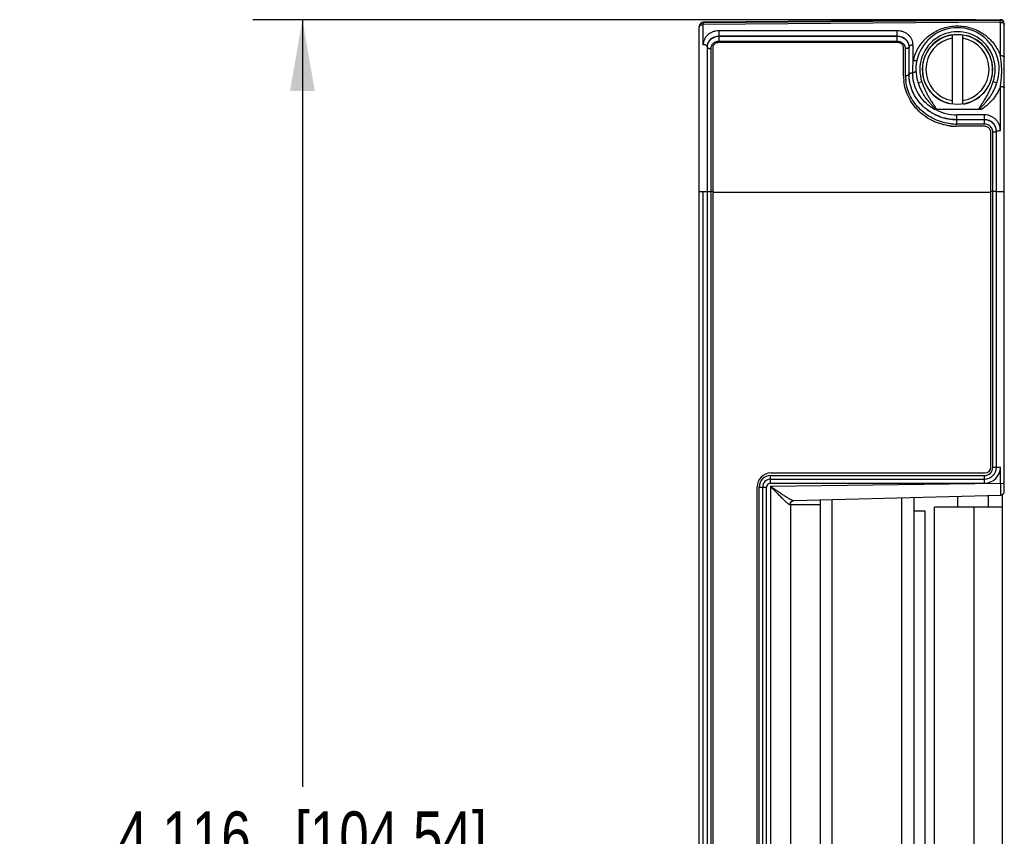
# Model space of a CAD drawing. Header units: inches. Extents: x 0 to 22, y 0 to 17.
# Tile 4 of 20: x 3.6 to 6.1, y 7.6 to 9.6. Entities that reach past the tile are written whole.
import ezdxf

# ---------------------------------------------------------------- set-up
doc = ezdxf.new("R2010")
doc.units = ezdxf.units.IN
doc.header["$LTSCALE"] = 1.21
doc.header["$MEASUREMENT"] = 0
doc.layers.get('0').update_dxf_attribs({"linetype": 'CONTINUOUS'})
doc.layers.add('DIMENSIONS', color=7, linetype='CONTINUOUS')
doc.styles.get("Standard").update_dxf_attribs({"font": 'txt', "width": 0.8})
doc.dimstyles.new('DIMSTYLE_1', dxfattribs={"dimtxt": 0.125, "dimasz": 0.18, "dimexe": 0.18, "dimexo": 0.0625, "dimgap": 0.09, "dimtad": 0, "dimtih": 1, "dimtoh": 1, "dimdec": 3, "dimzin": 4, "dimdsep": 46, "dimtxsty": 'STANDARD', "dimblk": '_FILLED', "dimblk1": '_FILLED', "dimblk2": '_FILLED', "dimcen": 0.09, "dimadec": 0, "dimazin": 0, "dimtp": 0.01, "dimtm": 0.01, "dimtfac": 1, "dimtdec": 3, "dimtofl": 0, "dimtmove": 0, "dimatfit": 3, "dimldrblk": '_FILLED', "dimfxl": 1, "dimtolj": 1, "dimtzin": 4, "dimarcsym": 0})

# ---------------------------------------------------------------- blocks, each defined once
blk = doc.blocks.new('_FILLED')
at = {"color": 0, "linetype": 'BYBLOCK'}
blk.add_solid([(0, 0), (-1, 0.174), (-1, -0.174)], dxfattribs=at)
blk = doc.blocks.new('*D1')
at = {"layer": 'DIMENSIONS', "color": 2, "linetype": 'CONTINUOUS'}
for p, q in [((5.9842, 9.6117), (4.1628, 9.6117)), ((4.2878, 9.6117), (4.2878, 7.6789)), ((4.2878, 5.496), (4.2878, 7.4289)), ((5.9842, 5.496), (4.1628, 5.496))]:
    blk.add_line(p, q, dxfattribs=at)
at = {"layer": 'DIMENSIONS', "color": 2, "linetype": 'CONTINUOUS', "xscale": 0.18, "yscale": 0.18, "zscale": 0.18}
for p, rotation in [((4.2878, 9.6117), 90), ((4.2878, 5.496), 270)]:
    blk.add_blockref('_FILLED', p, dxfattribs=dict(at, rotation=rotation))
at = {"layer": 'DIMENSIONS', "color": 2, "linetype": 'CONTINUOUS', "insert": (4.2878, 7.6164), "char_height": 0.125, "width": 1.425, "attachment_point": 2, "line_spacing_factor": 0.9}
blk.add_mtext('4.116{\\Ftxt.shx;\\W1.000000;\\H0.125000; }[104.54]', dxfattribs=at)

msp = doc.modelspace()

# ---------------------------------------------------------------- linework, layer by layer
at = {"color": 7, "linetype": 'CONTINUOUS'}
for p, q in [((5.2977, 9.6038), (5.2927, 9.6024)), ((6.0467, 9.6117), (5.2977, 9.6052)), ((6.0467, 9.6097), (5.2977, 9.6038)), ((5.2887, 9.598), (5.2878, 9.594)), ((5.2878, 5.5139), (5.2878, 9.5952)), ((5.2927, 9.6024), (5.2887, 9.598)), ((6.0568, 9.6017), (6.0568, 9.6021)), ((6.0568, 8.4236), (6.0568, 9.6017)), ((5.7878, 9.554), (5.3368, 9.554)), ((5.925, 9.5735), (5.925, 9.3992)), ((5.9526, 9.3992), (5.9526, 9.5735)), ((5.3078, 9.5438), (5.3078, 5.7948)), ((5.3218, 9.5407), (5.3218, 5.7967)), ((5.8028, 9.4703), (5.8028, 9.5407)), ((5.8168, 9.4738), (5.8168, 9.5438)), ((5.9952, 9.3852), (5.8835, 9.3852)), ((6.0078, 9.3431), (5.9358, 9.3431)), ((6.0228, 8.4844), (6.0228, 9.3283)), ((6.0368, 8.4839), (6.0368, 9.3301)), ((5.3078, 9.1784), (5.3168, 9.1784)), ((6.0368, 9.1784), (6.0278, 9.1784)), ((5.4688, 8.4694), (6.0078, 8.4694)), ((5.4678, 8.4539), (6.0068, 8.4539)), ((5.4338, 6.6749), (5.4338, 8.4344)), ((5.4478, 6.6739), (5.4478, 8.4339)), ((5.526, 8.4), (6.047, 8.4136)), ((6.0166, 8.3832), (6.0166, 8.4128)), ((6.0526, 6.6919), (6.0526, 8.4158)), ((5.5178, 8.392), (5.5178, 6.7157)), ((5.5938, 6.706), (5.5938, 8.4017)), ((5.8288, 8.4079), (5.8288, 6.6998)), ((5.9388, 8.4108), (5.9388, 8.3833)), ((5.8288, 8.3738), (5.8562, 8.3738)), ((5.8562, 8.3738), (5.8562, 6.6991)), ((5.8806, 6.7253), (5.8806, 8.3833)), ((6.0526, 8.3832), (5.8806, 8.3833))]:
    msp.add_line(p, q, dxfattribs=at)
at = {"color": 9, "linetype": 'CONTINUOUS'}
for p, q in [((5.2977, 9.6038), (5.2977, 9.6052)), ((5.2977, 9.6038), (5.2978, 9.5992)), ((6.0468, 9.6052), (5.2978, 9.5992)), ((6.0467, 9.6117), (6.0467, 9.6097)), ((6.0468, 9.6052), (6.0467, 9.6097)), ((6.0468, 9.5215), (6.0468, 9.6052)), ((5.2878, 9.5938), (5.288, 9.5949)), ((5.2978, 9.5486), (5.2978, 9.5992)), ((5.3378, 9.5571), (5.3378, 9.5837)), ((5.7868, 9.5837), (5.3378, 9.5837)), ((5.7868, 9.5571), (5.7868, 9.5837)), ((5.7868, 9.5699), (5.3378, 9.5699)), ((5.7868, 9.5693), (5.3378, 9.5693)), ((5.7868, 9.5571), (5.3378, 9.5571)), ((5.3168, 9.5389), (5.3168, 5.7964)), ((5.8078, 9.4703), (5.8078, 9.5389)), ((5.8168, 9.5438), (5.8168, 9.544)), ((5.8268, 9.5082), (5.8268, 9.5486)), ((5.8301, 9.5078), (5.8268, 9.5082)), ((5.8168, 9.4741), (5.8168, 9.4742)), ((5.849, 9.4554), (5.8395, 9.4521)), ((6.0287, 9.4556), (6.0381, 9.4524)), ((6.0468, 9.3324), (6.0468, 9.4434)), ((5.9368, 9.3486), (5.9368, 9.3719)), ((6.0068, 9.3719), (5.9368, 9.3719)), ((6.0068, 9.3594), (5.9368, 9.3594)), ((6.0068, 9.3486), (6.0068, 9.3719)), ((6.0068, 9.3486), (5.9368, 9.3486)), ((6.0278, 8.4839), (6.0278, 9.3283)), ((5.2878, 9.1784), (5.3078, 9.1784)), ((5.2978, 5.9294), (5.2978, 9.1784)), ((5.3218, 9.1784), (5.3168, 9.1784)), ((5.3218, 9.1774), (6.0228, 9.1774)), ((6.0278, 9.1784), (6.0228, 9.1784)), ((6.0368, 9.1784), (6.0568, 9.1784)), ((5.4678, 8.4439), (5.4678, 8.4629)), ((5.4678, 8.4629), (6.0068, 8.4629)), ((6.0068, 8.4439), (6.0068, 8.4629)), ((6.0278, 8.4839), (6.0468, 8.4839)), ((6.0468, 8.4434), (6.0468, 8.4839)), ((5.4678, 8.4439), (6.0068, 8.4439)), ((5.4678, 8.4358), (6.0468, 8.4434)), ((6.0468, 8.4434), (6.047, 8.4136)), ((6.0468, 8.4434), (6.0568, 8.4433)), ((5.4388, 6.6739), (5.4388, 8.4339)), ((5.4388, 8.4339), (5.4578, 8.4339)), ((5.4578, 6.6739), (5.4578, 8.4339)), ((5.4678, 8.4358), (5.4678, 6.6719)), ((5.5938, 8.3889), (5.5178, 8.3889)), ((5.5257, 8.4), (5.526, 8.4)), ((5.623, 6.7052), (5.623, 8.4025)), ((5.798, 8.4071), (5.798, 6.7006)), ((5.9806, 6.7253), (5.9806, 8.3833))]:
    msp.add_line(p, q, dxfattribs=at)
at = {"color": 7, "linetype": 'CONTINUOUS'}
msp.add_lwpolyline([(5.5178, 8.392), (5.5181, 8.394), (5.5203, 8.3975), (5.5243, 8.3997), (5.526, 8.4)], dxfattribs=at)
msp.add_circle((5.9388, 9.4864), 0.0882, dxfattribs=at)
for centre, radius, start, end in [((5.2978, 9.5952), 0.01, 90.5, 180), ((6.0468, 9.6017), 0.01, 2.0604, 90.5), ((6.0468, 9.6), 0.00975, 0.0096, 90.6095), ((5.9388, 9.4864), 0.105, 341.1195, 199.0388), ((5.3368, 9.5373), 0.0167, 90.0412, 99.556), ((5.7878, 9.5373), 0.0167, 80.444, 89.9588), ((5.9388, 9.4864), 0.0886, 100.0348, 255.7895), ((5.9388, 9.4864), 0.0886, 280.0348, 75.7895), ((5.3331, 9.5407), 0.0113, 175.8819, 179.9925), ((5.7896, 9.5401), 0.0133, 31.9623, 43.2159), ((5.9194, 9.4707), 0.1166, 180.0344, 186.6854), ((5.9358, 9.4782), 0.1352, 263.8183, 267.9332), ((5.9358, 9.477), 0.1339, 267.9362, 269.9987), ((6.0078, 9.3281), 0.0149, 79.3207, 89.9413), ((6.008, 9.3283), 0.0147, 32.8236, 40.0449), ((6.0078, 9.3281), 0.015, 14.7274, 32.8222), ((5.4688, 8.4344), 0.035, 90, 180), ((6.0068, 8.4839), 0.03, 270, 360), ((6.0078, 8.4844), 0.015, 270, 360), ((5.4678, 8.4339), 0.02, 90, 180), ((6.0468, 8.4236), 0.01, 271.4999, 360)]:
    msp.add_arc(centre, radius, start, end, dxfattribs=at)
at = {"color": 9, "linetype": 'CONTINUOUS'}
for centre, radius, start, end in [((5.9388, 9.4864), 0.095, 341.1194, 199.0388), ((5.7868, 9.5326), 0.0245, 87.4768, 89.9962), ((5.9388, 9.4864), 0.0796, 99.9649, 260.0351), ((5.9388, 9.4864), 0.0796, 279.9649, 80.0351), ((5.3326, 9.5389), 0.0159, 176.2397, 179.9991), ((5.7902, 9.5382), 0.0177, 33.5712, 37.1235), ((5.9362, 9.4824), 0.1124, 152.689, 166.72), ((6.0434, 9.4827), 0.2181, 173.2875, 176.3655), ((5.7973, 9.4775), 0.2533, 8.465, 9.985), ((5.8261, 9.4816), 0.2242, 4.9777, 8.5109), ((6.0496, 9.4825), 0.2243, 177.9592, 181.1785), ((6.0448, 9.4826), 0.2195, 176.3684, 177.9569), ((5.8377, 9.4827), 0.2126, 358.3233, 4.9705), ((5.9176, 9.4703), 0.1098, 180.0064, 181.2206), ((5.9192, 9.4704), 0.1114, 181.227, 186.8681), ((5.9305, 9.4801), 0.1052, 181.2003, 183.0839), ((5.9311, 9.4801), 0.1058, 183.085, 187.9937), ((5.8086, 9.4852), 0.2419, 350.0669, 353.3377), ((5.8182, 9.4839), 0.2321, 353.3574, 353.9567), ((5.8224, 9.4835), 0.2279, 353.9551, 355.0463), ((5.8288, 9.483), 0.2215, 355.0433, 358.3155), ((5.9368, 9.4838), 0.112, 241.7853, 270.011), ((5.9368, 9.4826), 0.1339, 263.7448, 269.9992), ((6.0068, 9.3268), 0.0218, 86.9573, 89.9948), ((6.008, 9.3283), 0.0198, 0.0092, 30.6453), ((5.4678, 8.4339), 0.029, 90, 180), ((6.0068, 8.4839), 0.04, 270, 360), ((6.0068, 8.4839), 0.021, 270, 360), ((5.4678, 8.4339), 0.01, 90, 180)]:
    msp.add_arc(centre, radius, start, end, dxfattribs=at)
for points, knots in [([(6.0468, 9.6052), (6.0484, 9.6052), (6.0508, 9.6049), (6.0535, 9.6039), (6.0547, 9.6031), (6.0552, 9.6027)], [0, 0, 0, 0, 0.542172, 0.785766, 1, 1, 1, 1]), ([(5.288, 9.5949), (5.2883, 9.5955), (5.289, 9.5965), (5.2903, 9.5974), (5.292, 9.5983), (5.2945, 9.599), (5.2967, 9.5992), (5.2978, 9.5992)], [0, 0, 0, 0, 0.189111, 0.300938, 0.424402, 0.700395, 1, 1, 1, 1]), ([(5.3378, 9.5837), (5.3352, 9.5837), (5.3299, 9.5832), (5.3224, 9.5812), (5.3154, 9.578), (5.3093, 9.5736), (5.3043, 9.5683), (5.3006, 9.5622), (5.2983, 9.5555), (5.2978, 9.5509), (5.2978, 9.5486)], [0, 0, 0, 0, 0.133509, 0.265618, 0.395178, 0.521489, 0.644429, 0.764468, 0.882571, 1, 1, 1, 1]), ([(5.8268, 9.5486), (5.8268, 9.5509), (5.8263, 9.5555), (5.824, 9.5622), (5.8203, 9.5683), (5.8153, 9.5736), (5.8092, 9.578), (5.8022, 9.5812), (5.7946, 9.5832), (5.7894, 9.5837), (5.7868, 9.5837)], [0, 0, 0, 0, 0.117429, 0.235532, 0.355571, 0.478511, 0.604822, 0.734382, 0.866491, 1, 1, 1, 1]), ([(5.8363, 9.534), (5.8388, 9.5387), (5.8443, 9.5478), (5.8545, 9.5603), (5.8666, 9.5713), (5.8803, 9.5807), (5.8954, 9.5881), (5.9118, 9.5932), (5.9289, 9.596), (5.9463, 9.5962), (5.9635, 9.5938), (5.98, 9.5889), (5.9954, 9.5818), (6.0093, 9.5727), (6.0215, 9.5618), (6.032, 9.5496), (6.0406, 9.5361), (6.0449, 9.5264), (6.0468, 9.5215)], [0, 0, 0, 0, 0.059884, 0.120296, 0.181515, 0.24377, 0.307174, 0.371668, 0.436968, 0.502591, 0.567966, 0.632587, 0.696145, 0.758548, 0.819893, 0.880397, 0.940334, 1, 1, 1, 1]), ([(6.0552, 9.6027), (6.0557, 9.6023), (6.0563, 9.6016), (6.0567, 9.6005), (6.0568, 9.6), (6.0568, 9.5997)], [0, 0, 0, 0, 0.534374, 0.772305, 1, 1, 1, 1]), ([(5.3378, 9.5699), (5.3358, 9.5699), (5.3319, 9.5695), (5.3263, 9.5681), (5.3211, 9.5657), (5.3165, 9.5625), (5.3127, 9.5586), (5.3099, 9.554), (5.3082, 9.549), (5.3078, 9.5455), (5.3078, 9.5438)], [0, 0, 0, 0, 0.133238, 0.265111, 0.394492, 0.520696, 0.643615, 0.763751, 0.882113, 1, 1, 1, 1]), ([(5.313, 9.5579), (5.3121, 9.5568), (5.3106, 9.5546), (5.309, 9.551), (5.308, 9.5471), (5.3078, 9.5445), (5.3078, 9.5432)], [0, 0, 0, 0, 0.254874, 0.505594, 0.753446, 1, 1, 1, 1]), ([(5.3378, 9.5693), (5.3354, 9.5693), (5.3305, 9.5688), (5.3237, 9.5665), (5.3176, 9.5629), (5.3143, 9.5597), (5.313, 9.5579)], [0, 0, 0, 0, 0.25809, 0.512471, 0.760241, 1, 1, 1, 1]), ([(5.3283, 9.5551), (5.3265, 9.5544), (5.3232, 9.5524), (5.3206, 9.5495), (5.3196, 9.548)], [0, 0, 0, 0, 0.509534, 1, 1, 1, 1]), ([(5.3378, 9.5571), (5.3362, 9.5571), (5.3329, 9.5567), (5.3298, 9.5558), (5.3283, 9.5551)], [0, 0, 0, 0, 0.503233, 1, 1, 1, 1]), ([(5.8168, 9.5438), (5.8168, 9.5455), (5.8164, 9.549), (5.8147, 9.554), (5.8119, 9.5586), (5.8081, 9.5625), (5.8035, 9.5657), (5.7983, 9.5681), (5.7926, 9.5695), (5.7887, 9.5699), (5.7868, 9.5699)], [0, 0, 0, 0, 0.117887, 0.236249, 0.356385, 0.479304, 0.605508, 0.734889, 0.866762, 1, 1, 1, 1]), ([(5.8116, 9.5579), (5.8102, 9.5597), (5.8069, 9.5629), (5.8009, 9.5665), (5.794, 9.5688), (5.7892, 9.5693), (5.7868, 9.5693)], [0, 0, 0, 0, 0.239761, 0.487531, 0.741911, 1, 1, 1, 1]), ([(5.8044, 9.5489), (5.8035, 9.5501), (5.8013, 9.5523), (5.7973, 9.5548), (5.7927, 9.5565), (5.7895, 9.557), (5.7879, 9.557)], [0, 0, 0, 0, 0.240091, 0.487742, 0.741866, 1, 1, 1, 1]), ([(5.8168, 9.5432), (5.8168, 9.5445), (5.8166, 9.5471), (5.8156, 9.551), (5.8139, 9.5546), (5.8124, 9.5568), (5.8116, 9.5579)], [0, 0, 0, 0, 0.246553, 0.494405, 0.745125, 1, 1, 1, 1]), ([(5.3078, 9.5438), (5.3078, 9.5441), (5.3076, 9.5448), (5.307, 9.5457), (5.3061, 9.5465), (5.3048, 9.5472), (5.3033, 9.5478), (5.3009, 9.5484), (5.2991, 9.5486), (5.2978, 9.5486)], [0, 0, 0, 0, 0.079437, 0.168137, 0.271797, 0.392235, 0.528525, 0.677974, 1, 1, 1, 1]), ([(5.3078, 9.5432), (5.3078, 9.5429), (5.3079, 9.5423), (5.3085, 9.5415), (5.3093, 9.5408), (5.3105, 9.5401), (5.3118, 9.5396), (5.3139, 9.5391), (5.3156, 9.5389), (5.3168, 9.5389)], [0, 0, 0, 0, 0.079431, 0.168126, 0.271784, 0.392222, 0.528514, 0.677966, 1, 1, 1, 1]), ([(5.3196, 9.548), (5.3188, 9.5468), (5.3175, 9.5442), (5.3169, 9.5414), (5.3168, 9.54)], [0, 0, 0, 0, 0.503983, 1, 1, 1, 1]), ([(5.8078, 9.5389), (5.8078, 9.5405), (5.8073, 9.5437), (5.8059, 9.5466), (5.805, 9.548)], [0, 0, 0, 0, 0.496025, 1, 1, 1, 1]), ([(5.8168, 9.5432), (5.8168, 9.5429), (5.8166, 9.5423), (5.8161, 9.5415), (5.8152, 9.5408), (5.8141, 9.5401), (5.8127, 9.5396), (5.8106, 9.5391), (5.8089, 9.5389), (5.8078, 9.5389)], [0, 0, 0, 0, 0.079431, 0.168126, 0.271784, 0.392222, 0.528514, 0.677966, 1, 1, 1, 1]), ([(5.8168, 9.544), (5.8168, 9.5443), (5.817, 9.5449), (5.8177, 9.5458), (5.8186, 9.5466), (5.8199, 9.5473), (5.8214, 9.5478), (5.8237, 9.5484), (5.8255, 9.5486), (5.8268, 9.5486)], [0, 0, 0, 0, 0.07973, 0.169593, 0.274396, 0.395468, 0.531722, 0.680502, 1, 1, 1, 1]), ([(5.8365, 9.5102), (5.8365, 9.51), (5.8363, 9.5096), (5.8359, 9.5091), (5.8353, 9.5087), (5.8342, 9.5082), (5.8324, 9.5078), (5.831, 9.5078), (5.8301, 9.5078)], [0, 0, 0, 0, 0.081509, 0.170132, 0.271027, 0.386956, 0.665585, 1, 1, 1, 1]), ([(6.0468, 9.5215), (6.0481, 9.5215), (6.0499, 9.5213), (6.0523, 9.5208), (6.0538, 9.5202), (6.0551, 9.5196), (6.056, 9.5188), (6.0566, 9.518), (6.0568, 9.5173), (6.0568, 9.517)], [0, 0, 0, 0, 0.327624, 0.479113, 0.616557, 0.736969, 0.839152, 0.924801, 1, 1, 1, 1]), ([(5.8339, 9.4821), (5.8339, 9.4818), (5.8338, 9.4813), (5.8333, 9.4806), (5.8325, 9.48), (5.8314, 9.4794), (5.8302, 9.4788), (5.8281, 9.4782), (5.8265, 9.478), (5.8253, 9.4779)], [0, 0, 0, 0, 0.070745, 0.152549, 0.251787, 0.370399, 0.507555, 0.660749, 1, 1, 1, 1]), ([(5.8168, 9.4738), (5.8168, 9.4735), (5.8166, 9.473), (5.8161, 9.4724), (5.8152, 9.4718), (5.8141, 9.4713), (5.8127, 9.4709), (5.8112, 9.4705), (5.8095, 9.4704), (5.8084, 9.4703), (5.8078, 9.4703)], [0, 0, 0, 0, 0.068037, 0.148705, 0.248595, 0.369065, 0.508425, 0.663202, 0.828813, 1, 1, 1, 1]), ([(5.9222, 9.3494), (5.915, 9.3502), (5.9009, 9.3529), (5.8806, 9.3604), (5.8619, 9.3709), (5.8452, 9.3843), (5.8311, 9.4001), (5.82, 9.4179), (5.8122, 9.437), (5.8094, 9.4503), (5.8086, 9.457)], [0, 0, 0, 0, 0.128019, 0.255716, 0.382855, 0.509152, 0.634288, 0.757943, 0.879875, 1, 1, 1, 1]), ([(5.8168, 9.4742), (5.8168, 9.4744), (5.817, 9.4749), (5.8175, 9.4756), (5.8183, 9.4761), (5.8194, 9.4767), (5.8206, 9.4771), (5.8226, 9.4776), (5.8242, 9.4778), (5.8253, 9.4779)], [0, 0, 0, 0, 0.070912, 0.153957, 0.254368, 0.373556, 0.510572, 0.663021, 1, 1, 1, 1]), ([(5.9368, 9.3597), (5.9289, 9.3597), (5.9171, 9.3608), (5.9018, 9.3645), (5.887, 9.3696), (5.8696, 9.3786), (5.8513, 9.3931), (5.8363, 9.4106), (5.827, 9.4273), (5.8217, 9.4413), (5.8189, 9.4521), (5.8172, 9.463), (5.8168, 9.4704), (5.8168, 9.4741)], [0, 0, 0, 0, 0.12832, 0.192456, 0.256473, 0.383833, 0.510182, 0.635151, 0.758438, 0.819476, 0.880061, 0.94022, 1, 1, 1, 1]), ([(5.9368, 9.3594), (5.9328, 9.3594), (5.925, 9.3598), (5.9133, 9.3615), (5.9018, 9.3643), (5.887, 9.3694), (5.8696, 9.3785), (5.8543, 9.3906), (5.8437, 9.4019), (5.8367, 9.411), (5.8307, 9.4206), (5.824, 9.4341), (5.8183, 9.4518), (5.8168, 9.4665), (5.8168, 9.4738)], [0, 0, 0, 0, 0.064305, 0.128578, 0.192785, 0.256892, 0.384485, 0.511114, 0.573997, 0.636466, 0.698463, 0.75994, 0.881069, 1, 1, 1, 1]), ([(5.8809, 9.3856), (5.8735, 9.3898), (5.8598, 9.3999), (5.8432, 9.4192), (5.8316, 9.4413), (5.8275, 9.4574), (5.8263, 9.4654)], [0, 0, 0, 0, 0.255763, 0.508216, 0.756433, 1, 1, 1, 1]), ([(5.849, 9.4554), (5.8501, 9.4522), (5.8523, 9.446), (5.856, 9.4369), (5.8602, 9.4279), (5.8641, 9.4206), (5.8674, 9.4149), (5.87, 9.4107), (5.8727, 9.4066), (5.875, 9.4032), (5.8769, 9.4004), (5.8783, 9.3984), (5.8797, 9.3963), (5.881, 9.3943), (5.8821, 9.3925), (5.8828, 9.391), (5.8834, 9.3899), (5.8837, 9.3889), (5.8839, 9.3881), (5.884, 9.3875), (5.8841, 9.3869), (5.884, 9.3863), (5.8839, 9.3858), (5.8837, 9.3854), (5.8836, 9.3853), (5.8835, 9.3852)], [0, 0, 0, 0, 0.125007, 0.25001, 0.37501, 0.500007, 0.56251, 0.625014, 0.687517, 0.750021, 0.781273, 0.812525, 0.843777, 0.875029, 0.906278, 0.921903, 0.937527, 0.953149, 0.960962, 0.968771, 0.976581, 0.98439, 0.99219, 0.996096, 1, 1, 1, 1]), ([(5.9952, 9.3852), (5.9951, 9.3852), (5.995, 9.3854), (5.9948, 9.3857), (5.9945, 9.3862), (5.9943, 9.3868), (5.9942, 9.3874), (5.9943, 9.388), (5.9944, 9.3886), (5.9945, 9.3892), (5.9948, 9.39), (5.9952, 9.391), (5.9959, 9.3925), (5.9969, 9.3943), (5.9982, 9.3964), (5.9996, 9.3984), (6.0009, 9.4005), (6.0028, 9.4032), (6.0051, 9.4067), (6.0086, 9.4122), (6.0129, 9.4193), (6.0175, 9.4281), (6.0217, 9.4371), (6.0254, 9.4463), (6.0276, 9.4525), (6.0287, 9.4556)], [0, 0, 0, 0, 0.003907, 0.007813, 0.015622, 0.023423, 0.031223, 0.039032, 0.046844, 0.054656, 0.062469, 0.078092, 0.093717, 0.124966, 0.156217, 0.18747, 0.218722, 0.249975, 0.31248, 0.374985, 0.499984, 0.624984, 0.749985, 0.874991, 1, 1, 1, 1]), ([(5.8395, 9.4521), (5.8406, 9.4489), (5.843, 9.4426), (5.8472, 9.4334), (5.8521, 9.4245), (5.8567, 9.4173), (5.8607, 9.4118), (5.8639, 9.4078), (5.8666, 9.4046), (5.8689, 9.402), (5.8706, 9.4002), (5.8724, 9.3983), (5.8741, 9.3964), (5.8756, 9.3949), (5.8768, 9.3937), (5.8777, 9.3928), (5.8786, 9.3919), (5.8795, 9.3909), (5.8802, 9.3901), (5.8808, 9.3895), (5.8812, 9.389), (5.8816, 9.3885), (5.8819, 9.388), (5.8823, 9.3874), (5.8825, 9.387), (5.8826, 9.3865), (5.8826, 9.3862), (5.8824, 9.3859), (5.8821, 9.3857), (5.8818, 9.3856), (5.8815, 9.3856), (5.8812, 9.3856), (5.881, 9.3856), (5.8809, 9.3856)], [0, 0, 0, 0, 0.124185, 0.248614, 0.373294, 0.498219, 0.560778, 0.623391, 0.686056, 0.717408, 0.748771, 0.780146, 0.811532, 0.842928, 0.85863, 0.874334, 0.890041, 0.90575, 0.921462, 0.92932, 0.937178, 0.945036, 0.952896, 0.960754, 0.968608, 0.972537, 0.976453, 0.980357, 0.984276, 0.988206, 0.992137, 0.996069, 1, 1, 1, 1]), ([(6.0003, 9.3865), (6, 9.3864), (5.9996, 9.3863), (5.999, 9.3862), (5.9983, 9.3861), (5.9977, 9.386), (5.9971, 9.386), (5.9967, 9.3861), (5.9964, 9.3861), (5.9961, 9.3863), (5.9958, 9.3866), (5.9958, 9.3871), (5.9959, 9.3875), (5.9961, 9.3879), (5.9963, 9.3884), (5.9967, 9.3889), (5.9971, 9.3895), (5.9975, 9.39), (5.9981, 9.3906), (5.9988, 9.3914), (5.9997, 9.3924), (6.0006, 9.3934), (6.0015, 9.3943), (6.0028, 9.3956), (6.0043, 9.3972), (6.0061, 9.3991), (6.0078, 9.401), (6.0102, 9.4036), (6.013, 9.4069), (6.0163, 9.4111), (6.0194, 9.4153), (6.0223, 9.4196), (6.0251, 9.424), (6.0277, 9.4286), (6.0309, 9.4347), (6.0346, 9.4426), (6.037, 9.4491), (6.0381, 9.4524)], [0, 0, 0, 0, 0.007858, 0.015716, 0.023575, 0.031434, 0.039292, 0.043223, 0.047152, 0.051076, 0.054986, 0.062717, 0.066647, 0.070577, 0.078435, 0.086294, 0.094151, 0.102008, 0.109864, 0.125573, 0.14128, 0.156984, 0.172685, 0.188384, 0.219773, 0.251151, 0.282518, 0.313873, 0.376544, 0.439163, 0.501727, 0.564234, 0.62668, 0.689065, 0.751386, 0.875816, 1, 1, 1, 1]), ([(6.0468, 9.4434), (6.0447, 9.4377), (6.0394, 9.4265), (6.0289, 9.411), (6.0158, 9.3974), (6.0056, 9.3898), (6.0003, 9.3865)], [0, 0, 0, 0, 0.245609, 0.494423, 0.746063, 1, 1, 1, 1]), ([(6.0468, 9.4434), (6.0474, 9.4434), (6.0487, 9.4434), (6.0506, 9.4432), (6.0523, 9.4429), (6.0538, 9.4425), (6.055, 9.442), (6.0559, 9.4415), (6.0563, 9.441), (6.0567, 9.4406), (6.0568, 9.4403), (6.0568, 9.44)], [0, 0, 0, 0, 0.174869, 0.343818, 0.501246, 0.642209, 0.762843, 0.861025, 0.901928, 0.937998, 1, 1, 1, 1]), ([(6.0468, 9.3324), (6.0468, 9.3349), (6.0463, 9.3401), (6.044, 9.3476), (6.0403, 9.3544), (6.0353, 9.3604), (6.0292, 9.3654), (6.0223, 9.3691), (6.0147, 9.3714), (6.0094, 9.3719), (6.0068, 9.3719)], [0, 0, 0, 0, 0.123959, 0.247868, 0.371967, 0.49648, 0.621567, 0.747268, 0.873486, 1, 1, 1, 1]), ([(6.0368, 9.3304), (6.0368, 9.3323), (6.0364, 9.3362), (6.0347, 9.3417), (6.0319, 9.3468), (6.0281, 9.3513), (6.0235, 9.3549), (6.0183, 9.3576), (6.0127, 9.3593), (6.0087, 9.3597), (6.0068, 9.3597)], [0, 0, 0, 0, 0.124143, 0.248158, 0.372288, 0.496776, 0.621803, 0.747429, 0.873568, 1, 1, 1, 1]), ([(6.0368, 9.3301), (6.0368, 9.332), (6.0364, 9.3359), (6.0347, 9.3414), (6.0319, 9.3465), (6.0281, 9.351), (6.0235, 9.3546), (6.0183, 9.3573), (6.0127, 9.359), (6.0087, 9.3594), (6.0068, 9.3594)], [0, 0, 0, 0, 0.123681, 0.247487, 0.37163, 0.496274, 0.6215, 0.74729, 0.873523, 1, 1, 1, 1]), ([(6.0184, 9.3453), (6.0168, 9.3463), (6.0134, 9.3478), (6.0098, 9.3485), (6.0079, 9.3486)], [0, 0, 0, 0, 0.499049, 1, 1, 1, 1]), ([(6.025, 9.3384), (6.0242, 9.3398), (6.0222, 9.3424), (6.0197, 9.3444), (6.0184, 9.3453)], [0, 0, 0, 0, 0.498743, 1, 1, 1, 1]), ([(6.0368, 9.3304), (6.0368, 9.3305), (6.0368, 9.3306), (6.037, 9.3308), (6.0372, 9.331), (6.0376, 9.3312), (6.038, 9.3313), (6.0387, 9.3316), (6.0398, 9.3318), (6.0413, 9.3321), (6.043, 9.3322), (6.0449, 9.3323), (6.0461, 9.3324), (6.0468, 9.3324)], [0, 0, 0, 0, 0.019059, 0.04195, 0.070921, 0.106935, 0.15029, 0.200932, 0.322867, 0.469195, 0.634898, 0.814019, 1, 1, 1, 1]), ([(6.0368, 9.3301), (6.0368, 9.3301), (6.0367, 9.3299), (6.0366, 9.3297), (6.0364, 9.3296), (6.0359, 9.3293), (6.0352, 9.3291), (6.0341, 9.3288), (6.0327, 9.3286), (6.0312, 9.3285), (6.0295, 9.3284), (6.0284, 9.3283), (6.0278, 9.3283)], [0, 0, 0, 0, 0.019056, 0.041945, 0.070915, 0.10693, 0.200863, 0.322806, 0.469147, 0.634864, 0.814002, 1, 1, 1, 1]), ([(5.4678, 8.4358), (5.4706, 8.4339), (5.4762, 8.43), (5.4845, 8.4243), (5.4927, 8.4188), (5.5007, 8.4135), (5.5071, 8.4094), (5.512, 8.4064), (5.5154, 8.4044), (5.5185, 8.4027), (5.5213, 8.4013), (5.5233, 8.4005), (5.5248, 8.4001), (5.5254, 8.4), (5.5257, 8.4)], [0, 0, 0, 0, 0.149581, 0.297849, 0.443271, 0.5838, 0.716378, 0.778248, 0.83606, 0.88865, 0.934584, 0.972171, 0.987368, 1, 1, 1, 1]), ([(5.4678, 8.4358), (5.4705, 8.4329), (5.4759, 8.4273), (5.4827, 8.4202), (5.488, 8.4147), (5.492, 8.4107), (5.4958, 8.4069), (5.4995, 8.4032), (5.5031, 8.3998), (5.5064, 8.3968), (5.5091, 8.3945), (5.5111, 8.3929), (5.5124, 8.3919), (5.5136, 8.3911), (5.5147, 8.3905), (5.5156, 8.3901), (5.5164, 8.3899), (5.5169, 8.39), (5.5173, 8.3902), (5.5175, 8.3905), (5.5178, 8.3911), (5.5178, 8.3917), (5.5178, 8.392)], [0, 0, 0, 0, 0.169484, 0.336671, 0.418556, 0.498725, 0.57661, 0.65149, 0.722409, 0.788107, 0.846902, 0.873071, 0.896692, 0.917456, 0.935099, 0.94946, 0.960635, 0.969353, 0.973361, 0.977519, 0.987273, 1, 1, 1, 1])]:
    msp.add_open_spline(points, degree=3, knots=knots, dxfattribs=at)
at = {"color": 7, "linetype": 'CONTINUOUS'}
for points, knots in [([(5.3296, 9.5523), (5.3285, 9.5518), (5.3264, 9.5505), (5.324, 9.5479), (5.3224, 9.5449), (5.3219, 9.5427), (5.3218, 9.5415)], [0, 0, 0, 0, 0.260282, 0.512452, 0.758358, 1, 1, 1, 1]), ([(5.334, 9.5537), (5.3336, 9.5537), (5.3321, 9.5534), (5.3306, 9.5528), (5.3296, 9.5523)], [0, 0, 0, 0, 0.25229, 1, 1, 1, 1]), ([(5.7993, 9.5492), (5.7987, 9.5498), (5.7975, 9.5509), (5.7947, 9.5527), (5.7922, 9.5535), (5.7905, 9.5537)], [0, 0, 0, 0, 0.243002, 0.491497, 1, 1, 1, 1]), ([(5.8028, 9.5407), (5.8028, 9.5418), (5.8024, 9.5441), (5.8015, 9.5462), (5.8009, 9.5472)], [0, 0, 0, 0, 0.496309, 1, 1, 1, 1]), ([(5.9213, 9.3439), (5.9138, 9.3447), (5.9028, 9.3468), (5.8885, 9.3514), (5.8748, 9.3572), (5.8586, 9.3665), (5.8413, 9.3807), (5.8268, 9.3973), (5.8153, 9.416), (5.8073, 9.4361), (5.8044, 9.4501), (5.8036, 9.4572)], [0, 0, 0, 0, 0.127535, 0.191271, 0.254926, 0.381802, 0.507988, 0.633189, 0.757094, 0.879386, 1, 1, 1, 1]), ([(5.8835, 9.3852), (5.8834, 9.3852), (5.8832, 9.3852), (5.8827, 9.3852), (5.8823, 9.3852), (5.8818, 9.3853), (5.8815, 9.3854), (5.8812, 9.3855), (5.881, 9.3855), (5.8809, 9.3856)], [0, 0, 0, 0, 0.125315, 0.250562, 0.500745, 0.625692, 0.750521, 0.875241, 1, 1, 1, 1]), ([(6.0003, 9.3865), (5.9995, 9.3862), (5.9982, 9.3857), (5.9966, 9.3853), (5.9957, 9.3852), (5.9953, 9.3852)], [0, 0, 0, 0, 0.4994, 0.749629, 1, 1, 1, 1]), ([(6.0193, 9.3378), (6.0188, 9.3384), (6.0175, 9.3396), (6.0147, 9.3416), (6.0122, 9.3425), (6.0105, 9.3428)], [0, 0, 0, 0, 0.249034, 0.499069, 1, 1, 1, 1])]:
    msp.add_open_spline(points, degree=3, knots=knots, dxfattribs=at)
msp.add_open_spline([(6.0228, 9.3283), (6.0228, 9.3295), (6.0226, 9.3308), (6.0223, 9.332)], degree=3, dxfattribs=at)

# ---------------------------------------------------------------- dimensions: what is measured, and where the dimension line sits
at = {"layer": 'DIMENSIONS', "color": 2, "linetype": 'CONTINUOUS'}
dim = msp.add_linear_dim(base=(4.2878, 5.496), p1=(5.9842, 9.6117), p2=(5.9842, 5.496), angle=270, dimstyle='DIMSTYLE_1', dxfattribs=at)
dim.commit()
dim.dimension.update_dxf_attribs({"geometry": '*D1', "text_midpoint": (4.1378, 7.5539), "dimtype": 160})

doc.saveas('drawing.dxf')
